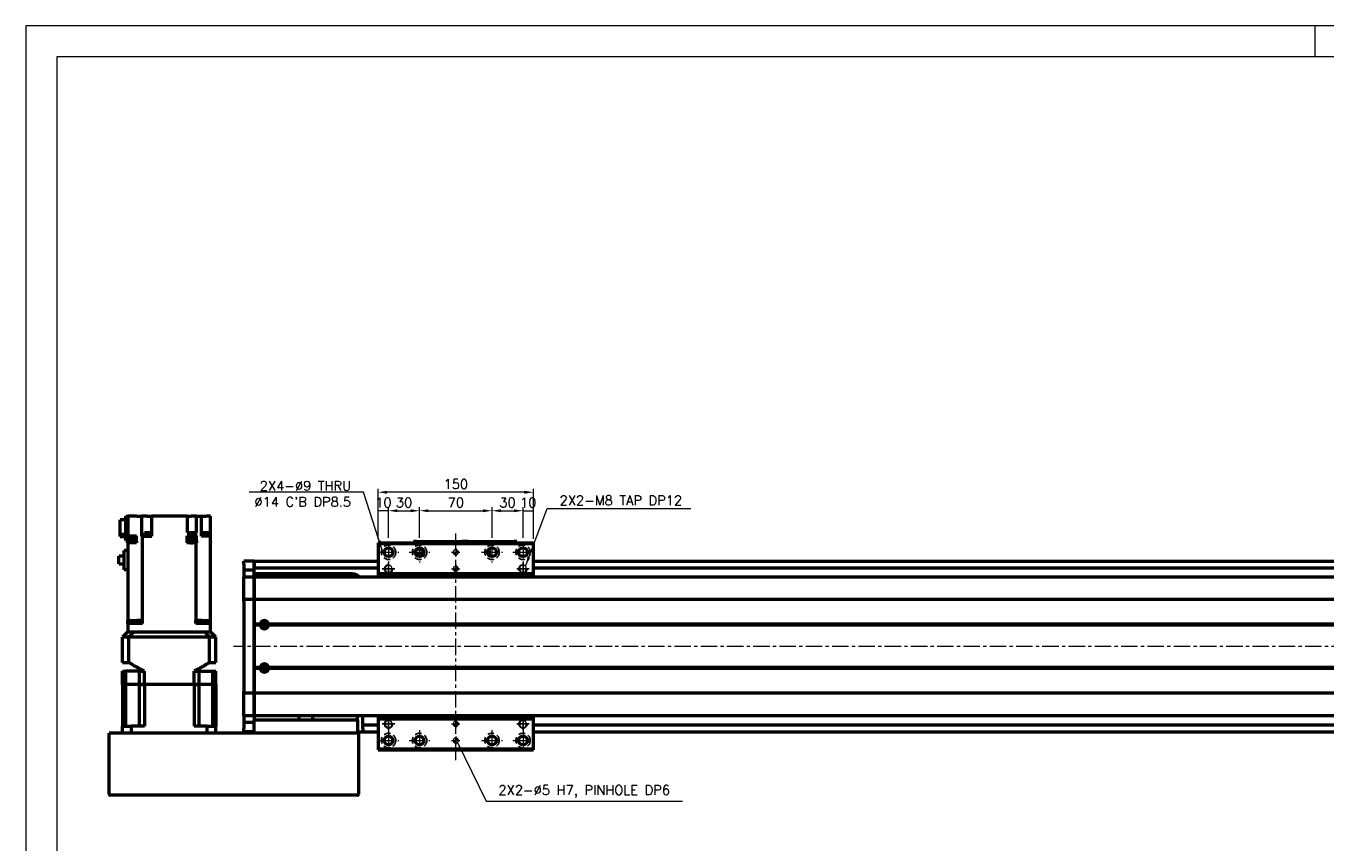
# Model space of a CAD drawing. Header units: millimetres. Extents: x 46891 to 51038, y 6223 to 10291.
# Tile 5 of 8: x 48547 to 49803, y 9502 to 10291. Entities that reach past the tile are written whole.
import ezdxf

# ---------------------------------------------------------------- set-up
doc = ezdxf.new("R2010")
doc.units = ezdxf.units.MM
doc.header["$LTSCALE"] = 0.5
doc.linetypes.add('CENTER', pattern=[50.8, 31.75, -6.35, 6.35, -6.35])
doc.linetypes.add('HIDDENX2', pattern=[19.05, 12.7, -6.35])
doc.layers.get('0').update_dxf_attribs({"lineweight": 20})
doc.layers.add('1', color=1, linetype='CENTER', lineweight=13)
doc.layers.add('외형선(ISO)', color=7, linetype='Continuous', lineweight=50)
for name, color, linetype in [('2', 2, 'HIDDENX2'), ('C', 1, 'CENTER'), ('DIM', 4, 'Continuous')]:
    doc.layers.add(name, color=color, linetype=linetype)
doc.styles.add('DSR TEXT', font='romans.shx', dxfattribs={"bigfont": 'whgtxt.shx'})
doc.styles.get("Standard").update_dxf_attribs({"font": 'romans.shx', "bigfont": 'whgtxt.shx'})
doc.dimstyles.new('DSR', dxfattribs={"dimscale": 2, "dimtxt": 3, "dimasz": 3, "dimexe": 0.5, "dimexo": 0.5, "dimgap": 0.5, "dimtad": 1, "dimdsep": 46, "dimtxsty": 'Standard', "dimcen": 2.5, "dimclrd": 4, "dimclre": 4, "dimclrt": 2, "dimadec": 0, "dimazin": 2, "dimtfac": 1, "dimtmove": 0, "dimatfit": 3, "dimfxl": 0, "dimlwd": -1, "dimlwe": -1, "dimarcsym": 0})

# ---------------------------------------------------------------- blocks, each defined once
blk = doc.blocks.new('A$C1C1952E1')
at = {"color": 1}
blk.add_lwpolyline([(0, 0), (420, 0), (420, 297), (0, 297)], close=True, dxfattribs=at)
at = {"color": 3}
blk.add_lwpolyline([(5, 5), (415, 5), (415, 292), (5, 292)], close=True, dxfattribs=at)
blk = doc.blocks.new('A$C33E56CC6')
h = blk.add_hatch()
h.set_pattern_fill('ANSI31', color=256, style=0)
h.set_pattern_definition([(45, (-7065.45672, -6508.5399), (-0.0883883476, 0.0883883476), [])])
h.paths.add_polyline_path([(4, 6.5, 0.414214), (1.5, 4), (4, 4)])
h.paths.add_polyline_path([(6.5, 4), (4, 4), (4, 1.5, 0.414214)])
blk.add_circle((4, 4), 2.5)
at = {"layer": '1'}
for p, q in [((0, 4), (8, 4)), ((4, 0), (4, 8))]:
    blk.add_line(p, q, dxfattribs=at)
blk = doc.blocks.new('tap8')
blk.add_circle((0, 0), 3.4)
at = {"layer": 'C', "color": 1, "linetype": 'CENTER'}
for p, q in [((-6, 0), (6, 0)), ((0, -6), (0, 6))]:
    blk.add_line(p, q, dxfattribs=at)
at = {"layer": 'DIM', "color": 3}
blk.add_arc((0, 0), 4, 263.8455, 189.4314, dxfattribs=at)
blk = doc.blocks.new('*D71')
at = {"color": 1, "linetype": 'ByBlock'}
for p, q in [((48887.1, 9794.9), (48887.1, 9825.4)), ((48897.1, 9822.1), (48887.1, 9822.1)), ((48897.1, 9795.9), (48897.1, 9825.4))]:
    blk.add_line(p, q, dxfattribs=at)
at = {"layer": 'Defpoints', "color": 0}
for p in [(48887.1, 9822.1), (48887.1, 9791), (48897.1, 9792)]:
    blk.add_point(p, dxfattribs=at)
at = {"color": 3, "insert": (48892.1, 9830), "char_height": 9.24, "attachment_point": 5, "style": 'DSR TEXT'}
blk.add_mtext('10', dxfattribs=at)
blk = doc.blocks.new('*D72')
at = {"color": 1, "linetype": 'ByBlock'}
for p, q in [((48897.1, 9795.9), (48897.1, 9825.4)), ((48905.7, 9822.1), (48918.5, 9822.1)), ((48927.1, 9795.9), (48927.1, 9825.4))]:
    blk.add_line(p, q, dxfattribs=at)
at = {"color": 1}
for points in [[(48905.7, 9823.5), (48905.7, 9820.7), (48897.1, 9822.1)], [(48918.5, 9823.5), (48918.5, 9820.7), (48927.1, 9822.1)]]:
    blk.add_solid(points, dxfattribs=at)
at = {"layer": 'Defpoints', "color": 0}
for p in [(48927.1, 9822.1), (48897.1, 9792), (48927.1, 9792)]:
    blk.add_point(p, dxfattribs=at)
at = {"color": 3, "insert": (48912.1, 9830), "char_height": 9.24, "attachment_point": 5, "style": 'DSR TEXT'}
blk.add_mtext('30', dxfattribs=at)
blk = doc.blocks.new('*D73')
at = {"color": 1, "linetype": 'ByBlock'}
for p, q in [((48927.1, 9795.9), (48927.1, 9825.4)), ((48935.7, 9822.1), (48988.5, 9822.1)), ((48997.1, 9795.9), (48997.1, 9825.4))]:
    blk.add_line(p, q, dxfattribs=at)
at = {"color": 1}
for points in [[(48935.7, 9823.5), (48935.7, 9820.7), (48927.1, 9822.1)], [(48988.5, 9823.5), (48988.5, 9820.7), (48997.1, 9822.1)]]:
    blk.add_solid(points, dxfattribs=at)
at = {"layer": 'Defpoints', "color": 0}
for p in [(48997.1, 9822.1), (48927.1, 9792), (48997.1, 9792)]:
    blk.add_point(p, dxfattribs=at)
at = {"color": 3, "insert": (48962.1, 9830), "char_height": 9.24, "attachment_point": 5, "style": 'DSR TEXT'}
blk.add_mtext('70', dxfattribs=at)
blk = doc.blocks.new('*D74')
at = {"color": 1, "linetype": 'ByBlock'}
for p, q in [((48997.1, 9795.9), (48997.1, 9825.4)), ((49005.7, 9822.1), (49018.5, 9822.1)), ((49027.1, 9795.9), (49027.1, 9825.4))]:
    blk.add_line(p, q, dxfattribs=at)
at = {"color": 1}
for points in [[(49005.7, 9823.5), (49005.7, 9820.7), (48997.1, 9822.1)], [(49018.5, 9823.5), (49018.5, 9820.7), (49027.1, 9822.1)]]:
    blk.add_solid(points, dxfattribs=at)
at = {"layer": 'Defpoints', "color": 0}
for p in [(49027.1, 9822.1), (48997.1, 9792), (49027.1, 9792)]:
    blk.add_point(p, dxfattribs=at)
at = {"color": 3, "insert": (49012.1, 9830), "char_height": 9.24, "attachment_point": 5, "style": 'DSR TEXT'}
blk.add_mtext('30', dxfattribs=at)
blk = doc.blocks.new('*D75')
at = {"color": 1, "linetype": 'ByBlock'}
for p, q in [((49027.1, 9795.9), (49027.1, 9825.4)), ((49027.1, 9822.1), (49037.1, 9822.1)), ((49037.1, 9794.9), (49037.1, 9825.4))]:
    blk.add_line(p, q, dxfattribs=at)
at = {"layer": 'Defpoints', "color": 0}
for p in [(49037.1, 9822.1), (49027.1, 9792), (49037.1, 9791)]:
    blk.add_point(p, dxfattribs=at)
at = {"color": 3, "insert": (49032.1, 9830), "char_height": 9.24, "attachment_point": 5, "style": 'DSR TEXT'}
blk.add_mtext('10', dxfattribs=at)
blk = doc.blocks.new('*D76')
at = {"color": 1, "linetype": 'ByBlock'}
for p, q in [((48887.1, 9794.9), (48887.1, 9843.3)), ((49028.5, 9840), (48895.7, 9840)), ((49037.1, 9794.9), (49037.1, 9843.3))]:
    blk.add_line(p, q, dxfattribs=at)
at = {"color": 1}
for points in [[(48895.7, 9841.4), (48895.7, 9838.5), (48887.1, 9840)], [(49028.5, 9841.4), (49028.5, 9838.5), (49037.1, 9840)]]:
    blk.add_solid(points, dxfattribs=at)
at = {"layer": 'Defpoints', "color": 0}
for p in [(48887.1, 9840), (48887.1, 9791), (49037.1, 9791)]:
    blk.add_point(p, dxfattribs=at)
at = {"color": 3, "insert": (48962.1, 9847.9), "char_height": 9.24, "attachment_point": 5, "style": 'DSR TEXT'}
blk.add_mtext('150', dxfattribs=at)

msp = doc.modelspace()

# ---------------------------------------------------------------- linework, layer by layer
at = {"color": 1}
msp.add_line((49792.37032, 10290.76982), (49792.37032, 10261.11032), dxfattribs=at)
at = {"layer": '1'}
for p, q in [((48897.08964, 9791.9737), (48897.08964, 9771.9737)), ((48927.08964, 9791.9737), (48927.08964, 9771.9737)), ((48962.08964, 9580.9737), (48962.08964, 9800.9737)), ((48997.08964, 9791.9737), (48997.08964, 9771.9737)), ((49027.08964, 9791.9737), (49027.08964, 9771.9737)), ((48887.08964, 9781.9737), (48907.08964, 9781.9737)), ((48917.08964, 9781.9737), (48937.08964, 9781.9737)), ((48987.08964, 9781.9737), (49007.08964, 9781.9737)), ((49017.08964, 9781.9737), (49037.08964, 9781.9737)), ((50637.08964, 9690.9737), (48747.08964, 9690.9737)), ((48887.08964, 9599.9737), (48907.08964, 9599.9737)), ((48897.08964, 9609.9737), (48897.08964, 9589.9737)), ((48917.08964, 9599.9737), (48937.08964, 9599.9737)), ((48927.08964, 9609.9737), (48927.08964, 9589.9737)), ((48987.08964, 9599.9737), (49007.08964, 9599.9737)), ((48997.08964, 9609.9737), (48997.08964, 9589.9737)), ((49017.08964, 9599.9737), (49037.08964, 9599.9737)), ((49027.08964, 9609.9737), (49027.08964, 9589.9737))]:
    msp.add_line(p, q, dxfattribs=at)
at = {"layer": '2'}
for centre in [(48897.08964, 9781.9737), (48927.08964, 9781.9737), (48997.08964, 9781.9737), (49027.08964, 9781.9737), (48897.08964, 9599.9737), (48927.08964, 9599.9737), (48997.08964, 9599.9737), (49027.08964, 9599.9737)]:
    msp.add_circle(centre, 7, dxfattribs=at)
at = {"layer": '외형선(ISO)'}
for p, q in [((48643.08964, 9816.9737), (48645.08964, 9816.9737)), ((48643.08964, 9793.4737), (48643.08964, 9816.9737)), ((48645.08964, 9816.9737), (48645.08964, 9797.9737)), ((48653.6458, 9816.9737), (48645.08964, 9816.9737)), ((48653.6458, 9816.9737), (48658.72253, 9816.9737)), ((48658.72253, 9797.4737), (48658.72253, 9816.9737)), ((48663.88964, 9816.9737), (48658.72253, 9816.9737)), ((48663.88964, 9816.9737), (48668.38964, 9816.9737)), ((48668.38964, 9797.4737), (48668.38964, 9816.9737)), ((48702.28964, 9816.9737), (48668.38964, 9816.9737)), ((48702.28964, 9816.9737), (48702.28964, 9800.9737)), ((48702.28964, 9816.9737), (48706.28964, 9816.9737)), ((48711.41159, 9816.9737), (48706.28964, 9816.9737)), ((48711.41159, 9800.9737), (48711.41159, 9816.9737)), ((48711.42231, 9816.9737), (48711.41159, 9816.9737)), ((48711.42231, 9816.9737), (48716.18964, 9816.9737)), ((48716.18964, 9797.4737), (48716.18964, 9816.9737)), ((48716.18964, 9816.9737), (48720.68964, 9816.9737)), ((48725.08964, 9816.9737), (48720.68964, 9816.9737)), ((48725.08964, 9797.4737), (48725.08964, 9816.9737)), ((48643.08964, 9813.27928), (48637.58964, 9813.27928)), ((48637.58964, 9799.38363), (48637.58964, 9813.27928)), ((48637.58964, 9797.06812), (48637.58964, 9799.38363)), ((48637.58964, 9799.38363), (48643.08964, 9799.38363)), ((48637.58964, 9797.06812), (48643.08964, 9797.06812)), ((48645.08964, 9793.4737), (48643.08964, 9793.4737)), ((48652.46974, 9791.9737), (48644.86974, 9791.9737)), ((48644.86974, 9790.9737), (48644.86974, 9791.9737)), ((48644.86974, 9790.9737), (48645.08964, 9790.9737)), ((48645.08964, 9797.9737), (48653.48964, 9797.9737)), ((48645.08964, 9793.4737), (48645.08964, 9797.9737)), ((48645.08964, 9793.4737), (48645.08964, 9792.9737)), ((48645.08964, 9792.9737), (48645.08964, 9791.9737)), ((48645.08964, 9792.9737), (48645.16974, 9792.9737)), ((48645.08964, 9790.9737), (48645.08964, 9715.9737)), ((48653.5287, 9790.9737), (48645.08964, 9790.9737)), ((48652.16974, 9794.5737), (48645.16974, 9794.5737)), ((48645.16974, 9791.9737), (48645.16974, 9794.5737)), ((48652.16974, 9791.9737), (48652.16974, 9794.5737)), ((48653.48964, 9792.9737), (48652.16974, 9792.9737)), ((48652.46974, 9790.9737), (48652.46974, 9791.9737)), ((48653.48964, 9792.9737), (48653.48964, 9797.9737)), ((48653.48964, 9792.9737), (48653.5287, 9792.9737)), ((48653.5287, 9792.9737), (48653.5287, 9790.9737)), ((48658.72253, 9797.4737), (48658.75697, 9797.4737)), ((48659.42345, 9797.4737), (48658.75697, 9797.4737)), ((48659.42345, 9715.9737), (48659.42345, 9797.4737)), ((48659.42345, 9797.4737), (48668.38964, 9797.4737)), ((48666.89107, 9797.9737), (48660.89107, 9797.9737)), ((48660.89107, 9797.9737), (48660.89107, 9797.4737)), ((48666.84107, 9798.6737), (48660.94107, 9798.6737)), ((48660.94107, 9798.6737), (48660.94107, 9797.9737)), ((48666.64107, 9800.6737), (48661.14107, 9800.6737)), ((48661.14107, 9800.6737), (48661.14107, 9798.6737)), ((48666.64107, 9800.6737), (48666.64107, 9798.6737)), ((48666.84107, 9798.6737), (48666.84107, 9797.9737)), ((48666.89107, 9797.9737), (48666.89107, 9797.4737)), ((48702.28822, 9792.9737), (48702.28964, 9792.9737)), ((48702.28822, 9792.9737), (48702.28822, 9790.9737)), ((48705.52634, 9790.9737), (48702.28822, 9790.9737)), ((48702.28964, 9800.9737), (48710.75583, 9800.9737)), ((48702.28964, 9797.9737), (48710.75583, 9797.9737)), ((48702.28964, 9792.9737), (48702.28964, 9797.9737)), ((48703.30026, 9792.9737), (48702.28964, 9792.9737)), ((48710.60026, 9791.9737), (48703.00026, 9791.9737)), ((48703.00026, 9790.9737), (48703.00026, 9791.9737)), ((48710.30026, 9794.5737), (48703.30026, 9794.5737)), ((48703.30026, 9791.9737), (48703.30026, 9794.5737)), ((48705.52634, 9790.9737), (48708.07418, 9790.9737)), ((48710.75583, 9790.9737), (48708.07418, 9790.9737)), ((48710.30026, 9791.9737), (48710.30026, 9794.5737)), ((48710.30026, 9792.9737), (48711.41159, 9792.9737)), ((48710.60026, 9790.9737), (48710.60026, 9791.9737)), ((48710.75583, 9797.9737), (48710.75583, 9800.9737)), ((48711.41159, 9800.9737), (48710.75583, 9800.9737)), ((48710.75583, 9797.9737), (48711.41159, 9797.9737)), ((48710.75583, 9790.9737), (48710.75583, 9715.9737)), ((48711.41427, 9790.9737), (48710.75583, 9790.9737)), ((48711.41159, 9792.9737), (48711.41159, 9797.9737)), ((48711.41159, 9792.9737), (48711.41427, 9792.9737)), ((48711.41427, 9792.9737), (48711.41427, 9790.9737)), ((48716.18964, 9797.4737), (48716.53349, 9797.4737)), ((48725.08964, 9797.4737), (48716.53349, 9797.4737)), ((48723.65058, 9797.9737), (48717.65058, 9797.9737)), ((48717.65058, 9797.9737), (48717.65058, 9797.4737)), ((48723.60058, 9798.6737), (48717.70058, 9798.6737)), ((48717.70058, 9798.6737), (48717.70058, 9797.9737)), ((48723.40058, 9800.6737), (48717.90058, 9800.6737)), ((48717.90058, 9800.6737), (48717.90058, 9798.6737)), ((48723.40058, 9800.6737), (48723.40058, 9798.6737)), ((48723.60058, 9798.6737), (48723.60058, 9797.9737)), ((48723.65058, 9797.9737), (48723.65058, 9797.4737)), ((48725.08964, 9715.9737), (48725.08964, 9797.4737)), ((48725.30954, 9791.9737), (48725.08964, 9791.9737)), ((48725.08964, 9790.9737), (48725.30954, 9790.9737)), ((48725.30954, 9790.9737), (48725.30954, 9791.9737)), ((48887.08964, 9790.9737), (48887.08964, 9789.9737)), ((48887.08964, 9790.9737), (49037.08964, 9790.9737)), ((48887.08964, 9789.9737), (48887.08964, 9760.9737)), ((49037.08964, 9789.9737), (48887.08964, 9789.9737)), ((48921.08964, 9792.47368), (48921.08964, 9792.47366)), ((48921.08964, 9792.47368), (48971.08964, 9792.47368)), ((48921.08964, 9790.9737), (48921.08964, 9792.47366)), ((48924.08964, 9792.47365), (48968.08964, 9792.47365)), ((48971.08964, 9792.47368), (48971.08964, 9792.47366)), ((48971.08964, 9792.47368), (49021.08964, 9792.47368)), ((48971.08964, 9790.9737), (48971.08964, 9792.47366)), ((48971.08964, 9792.47366), (48971.08964, 9790.9737)), ((48974.08964, 9792.47365), (49018.08964, 9792.47365)), ((49021.08964, 9792.47366), (49021.08964, 9790.9737)), ((49037.08964, 9789.9737), (49037.08964, 9790.9737)), ((49037.08964, 9760.9737), (49037.08964, 9789.9737)), ((48641.68964, 9778.2987), (48636.28964, 9778.2987)), ((48636.28964, 9770.8487), (48636.28964, 9778.2987)), ((48641.68964, 9765.0737), (48641.68964, 9783.6237)), ((48645.08964, 9783.6237), (48641.68964, 9783.6237)), ((48992.98964, 9780.85455), (48992.98964, 9783.09285)), ((48994.28964, 9779.67368), (48993.51579, 9779.67368)), ((48994.28964, 9785.17096), (48994.28964, 9779.67368)), ((48994.28964, 9779.67368), (48994.28964, 9778.77643)), ((48636.28964, 9770.8487), (48641.68964, 9770.8487)), ((48645.08964, 9765.0737), (48641.68964, 9765.0737)), ((48757.08964, 9770.4737), (48757.08964, 9773.4737)), ((48767.08964, 9773.4737), (48757.08964, 9773.4737)), ((48757.08964, 9770.4737), (48757.08964, 9767.5341)), ((48757.08964, 9767.5341), (48757.08964, 9764.73406)), ((48757.08964, 9764.73406), (48757.08964, 9758.04035)), ((48767.08964, 9764.73406), (48757.08964, 9764.73406)), ((48767.08964, 9770.4737), (48767.08964, 9773.4737)), ((48767.08964, 9773.4737), (48887.08964, 9773.4737)), ((48767.08964, 9773.4737), (48767.08964, 9770.4737)), ((48767.08964, 9770.4737), (48767.08964, 9767.9737)), ((48767.08964, 9767.5341), (48767.08964, 9770.4737)), ((48767.08964, 9764.73406), (48767.08964, 9767.5341)), ((48767.08964, 9766.9737), (48887.08964, 9766.9737)), ((48767.08964, 9758.04035), (48767.08964, 9764.73406)), ((49037.08964, 9773.4737), (50617.08964, 9773.4737)), ((49037.08964, 9766.9737), (50617.08964, 9766.9737)), ((48757.08964, 9758.04035), (48757.08964, 9757.9737)), ((48767.08964, 9758.04035), (48757.08964, 9758.04035)), ((48757.08964, 9755.27734), (48757.08964, 9757.9737)), ((48767.08964, 9757.9737), (48757.08964, 9757.9737)), ((48757.08964, 9736.66922), (48757.08964, 9755.27734)), ((48862.08964, 9760.9737), (48767.08964, 9760.9737)), ((48767.08964, 9757.9737), (48767.08964, 9758.04035)), ((48767.08964, 9757.9737), (48767.08964, 9755.27734)), ((48767.08964, 9755.27734), (48767.08964, 9757.9737)), ((50617.08964, 9757.9737), (48767.08964, 9757.9737)), ((48767.08964, 9755.27734), (48767.08964, 9736.66922)), ((48767.08964, 9736.66922), (48767.08964, 9755.27734)), ((48887.08964, 9760.9737), (48887.08964, 9757.9737)), ((49037.08964, 9760.9737), (48887.08964, 9760.9737)), ((49037.08964, 9757.9737), (49037.08964, 9760.9737)), ((48757.08964, 9736.66922), (48757.08964, 9736.20111)), ((48757.08964, 9734.20111), (48757.08964, 9736.20111)), ((48767.08964, 9736.20111), (48757.08964, 9736.20111)), ((48757.08964, 9734.20111), (48757.08964, 9647.74629)), ((48767.08964, 9736.20111), (48767.08964, 9736.66922)), ((48767.08964, 9736.66922), (48767.08964, 9736.20111)), ((48767.08964, 9736.20111), (48767.08964, 9734.20111)), ((48767.08964, 9734.20111), (48767.08964, 9736.20111)), ((50617.08964, 9736.20111), (48767.08964, 9736.20111)), ((48767.08964, 9647.74629), (48767.08964, 9734.20111)), ((48767.08964, 9734.20111), (48767.08964, 9712.4737)), ((48645.08964, 9712.9737), (48645.08964, 9715.9737)), ((48645.08964, 9715.9737), (48653.6458, 9715.9737)), ((48650.22536, 9715.9737), (48650.22536, 9712.9737)), ((48658.75697, 9715.9737), (48653.6458, 9715.9737)), ((48658.75697, 9715.9737), (48659.42345, 9715.9737)), ((48659.01276, 9712.9737), (48659.01276, 9715.9737)), ((48659.42345, 9715.9737), (48659.43207, 9715.9737)), ((48659.43207, 9712.9737), (48659.43207, 9715.9737)), ((48710.74721, 9715.9737), (48710.75583, 9715.9737)), ((48710.74721, 9712.9737), (48710.74721, 9715.9737)), ((48710.75583, 9715.9737), (48711.42231, 9715.9737)), ((48711.16652, 9712.9737), (48711.16652, 9715.9737)), ((48716.53349, 9715.9737), (48711.42231, 9715.9737)), ((48716.53349, 9715.9737), (48725.08964, 9715.9737)), ((48719.95392, 9712.9737), (48719.95392, 9715.9737)), ((48725.08964, 9712.9737), (48725.08964, 9715.9737)), ((48645.08964, 9704.9737), (48640.08964, 9699.9737)), ((48652.08964, 9712.9737), (48645.08964, 9712.9737)), ((48645.08964, 9712.9737), (48645.08964, 9704.9737)), ((48645.08964, 9704.9737), (48645.17773, 9704.9737)), ((48645.17773, 9704.9737), (48650.98261, 9704.9737)), ((48650.98261, 9704.9737), (48651.08596, 9704.9737)), ((48651.08596, 9704.9737), (48719.09332, 9704.9737)), ((48659.43207, 9712.9737), (48652.08964, 9712.9737)), ((48652.08964, 9704.9737), (48718.08964, 9704.9737)), ((48718.08964, 9712.9737), (48710.74721, 9712.9737)), ((48725.08964, 9712.9737), (48718.08964, 9712.9737)), ((48719.19667, 9704.9737), (48719.09332, 9704.9737)), ((48719.19667, 9704.9737), (48725.00155, 9704.9737)), ((48725.08964, 9704.9737), (48725.00155, 9704.9737)), ((48725.08964, 9704.9737), (48725.08964, 9712.9737)), ((48730.08964, 9699.9737), (48725.08964, 9704.9737)), ((48773.12101, 9712.4737), (48767.08964, 9712.4737)), ((48773.58964, 9711.9737), (48767.08964, 9711.9737)), ((48773.12101, 9711.4737), (48767.08964, 9711.4737)), ((48767.08964, 9711.4737), (48767.08964, 9670.4737)), ((48775.81385, 9710.9737), (48778.36543, 9710.9737)), ((50603.58964, 9711.9737), (48780.58964, 9711.9737)), ((50603.12101, 9712.4737), (48781.05827, 9712.4737)), ((50603.12101, 9711.4737), (48781.05827, 9711.4737)), ((48646.08705, 9699.9737), (48640.08964, 9699.9737)), ((48640.08964, 9675.5237), (48640.08964, 9699.9737)), ((48646.08705, 9675.5237), (48646.08705, 9699.9737)), ((48724.09224, 9699.9737), (48646.08705, 9699.9737)), ((48730.08964, 9699.9737), (48724.09224, 9699.9737)), ((48724.09224, 9675.5237), (48724.09224, 9699.9737)), ((48730.08964, 9675.5237), (48730.08964, 9699.9737)), ((48640.08964, 9675.5237), (48646.08705, 9675.5237)), ((48724.09224, 9675.5237), (48730.08964, 9675.5237)), ((48640.08964, 9666.9737), (48643.03742, 9666.9737)), ((48640.08964, 9653.9737), (48640.08964, 9666.9737)), ((48656.23464, 9666.9737), (48643.03742, 9666.9737)), ((48643.03742, 9653.9737), (48643.03742, 9666.9737)), ((48656.23464, 9666.9737), (48661.08964, 9666.9737)), ((48656.23464, 9653.9737), (48656.23464, 9666.9737)), ((48661.08964, 9653.9737), (48661.08964, 9666.9737)), ((48709.08964, 9666.9737), (48713.94464, 9666.9737)), ((48709.08964, 9653.9737), (48709.08964, 9666.9737)), ((48713.94464, 9666.9737), (48727.14186, 9666.9737)), ((48713.94464, 9653.9737), (48713.94464, 9666.9737)), ((48727.14186, 9666.9737), (48730.08964, 9666.9737)), ((48727.14186, 9653.9737), (48727.14186, 9666.9737)), ((48730.08964, 9653.9737), (48730.08964, 9666.9737)), ((48773.12101, 9670.4737), (48767.08964, 9670.4737)), ((48773.58964, 9669.9737), (48767.08964, 9669.9737)), ((48773.12101, 9669.4737), (48767.08964, 9669.4737)), ((48767.08964, 9669.4737), (48767.08964, 9647.74629)), ((48775.81385, 9670.9737), (48778.36543, 9670.9737)), ((50603.58964, 9669.9737), (48780.58964, 9669.9737)), ((50603.12101, 9670.4737), (48781.05827, 9670.4737)), ((50603.12101, 9669.4737), (48781.05827, 9669.4737)), ((48640.08964, 9653.9737), (48640.08964, 9613.9737)), ((48643.03742, 9653.9737), (48640.08964, 9653.9737)), ((48640.08964, 9653.9737), (48643.03742, 9653.9737)), ((48643.03742, 9613.9737), (48643.03742, 9653.9737)), ((48649.73464, 9653.9737), (48643.03742, 9653.9737)), ((48649.73464, 9653.9737), (48643.03742, 9653.9737)), ((48656.23464, 9653.9737), (48649.73464, 9653.9737)), ((48656.23464, 9653.9737), (48649.73464, 9653.9737)), ((48661.08964, 9653.9737), (48656.23464, 9653.9737)), ((48656.23464, 9613.9737), (48656.23464, 9653.9737)), ((48656.23464, 9653.9737), (48661.08964, 9653.9737)), ((48709.08964, 9653.9737), (48661.08964, 9653.9737)), ((48661.08964, 9653.9737), (48661.08964, 9613.9737)), ((48709.08964, 9653.9737), (48661.08964, 9653.9737)), ((48713.94464, 9653.9737), (48709.08964, 9653.9737)), ((48709.08964, 9653.9737), (48709.08964, 9613.9737)), ((48709.08964, 9653.9737), (48713.94464, 9653.9737)), ((48720.44464, 9653.9737), (48713.94464, 9653.9737)), ((48713.94464, 9613.9737), (48713.94464, 9653.9737)), ((48720.44464, 9653.9737), (48713.94464, 9653.9737)), ((48727.14186, 9653.9737), (48720.44464, 9653.9737)), ((48727.14186, 9653.9737), (48720.44464, 9653.9737)), ((48730.08964, 9653.9737), (48727.14186, 9653.9737)), ((48727.14186, 9613.9737), (48727.14186, 9653.9737)), ((48727.14186, 9653.9737), (48730.08964, 9653.9737)), ((48730.08964, 9653.9737), (48730.08964, 9613.9737)), ((48757.08964, 9645.74629), (48757.08964, 9647.74629)), ((48757.08964, 9645.74629), (48757.08964, 9645.27818)), ((48767.08964, 9645.74629), (48757.08964, 9645.74629)), ((48757.08964, 9626.67005), (48757.08964, 9645.27818)), ((48767.08964, 9647.74629), (48767.08964, 9645.74629)), ((48767.08964, 9645.74629), (48767.08964, 9647.74629)), ((48767.08964, 9645.27818), (48767.08964, 9645.74629)), ((48767.08964, 9645.74629), (48767.08964, 9645.27818)), ((50617.08964, 9645.74629), (48767.08964, 9645.74629)), ((48767.08964, 9645.27818), (48767.08964, 9626.67005)), ((48767.08964, 9626.67005), (48767.08964, 9645.27818)), ((48757.08964, 9623.9737), (48757.08964, 9626.67005)), ((48767.08964, 9626.67005), (48767.08964, 9623.9737)), ((48767.08964, 9623.9737), (48767.08964, 9626.67005)), ((48640.08964, 9613.9737), (48648.49729, 9613.9737)), ((48640.08964, 9606.9737), (48640.08964, 9613.9737)), ((48661.08964, 9613.9737), (48648.49729, 9613.9737)), ((48648.49729, 9606.9737), (48648.49729, 9613.9737)), ((48721.68199, 9613.9737), (48709.08964, 9613.9737)), ((48721.68199, 9613.9737), (48730.08964, 9613.9737)), ((48721.68199, 9606.9737), (48721.68199, 9613.9737)), ((48730.08964, 9606.9737), (48730.08964, 9613.9737)), ((48757.08964, 9623.9737), (48757.08964, 9623.90704)), ((48767.08964, 9623.9737), (48757.08964, 9623.9737)), ((48757.08964, 9623.90704), (48757.08964, 9617.21334)), ((48767.08964, 9623.90704), (48757.08964, 9623.90704)), ((48757.08964, 9617.21334), (48757.08964, 9614.4133)), ((48767.08964, 9617.21334), (48757.08964, 9617.21334)), ((48757.08964, 9614.4133), (48757.08964, 9611.4737)), ((48767.08964, 9623.90704), (48767.08964, 9623.9737)), ((50617.08964, 9623.9737), (48767.08964, 9623.9737)), ((48767.08964, 9622.99456), (48767.08964, 9623.90704)), ((48767.08964, 9622.99456), (48767.08964, 9619.9737)), ((48767.08964, 9619.9737), (48867.08964, 9619.9737)), ((48767.08964, 9606.9737), (48767.08964, 9619.9737)), ((48810.68652, 9619.9737), (48810.68652, 9623.9737)), ((48823.49277, 9623.9737), (48823.49277, 9619.9737)), ((48867.08964, 9619.9737), (48867.08964, 9623.9737)), ((48867.08964, 9619.9737), (48867.08964, 9606.9737)), ((48872.08964, 9618.9737), (48872.08964, 9623.9737)), ((48872.08964, 9614.9737), (48872.08964, 9618.9737)), ((48872.08964, 9614.9737), (48872.08964, 9613.9737)), ((48872.08964, 9614.9737), (48887.08964, 9614.9737)), ((48872.08964, 9611.4737), (48872.08964, 9613.9737)), ((48887.08964, 9623.9737), (48887.08964, 9620.9737)), ((48887.08964, 9620.9737), (48887.08964, 9591.9737)), ((48887.08964, 9620.9737), (49037.08964, 9620.9737)), ((49037.08964, 9620.9737), (49037.08964, 9623.9737)), ((49037.08964, 9591.9737), (49037.08964, 9620.9737)), ((49037.08964, 9614.9737), (50617.08964, 9614.9737)), ((48627.08964, 9547.9737), (48627.08964, 9606.9737)), ((48628.08964, 9606.9737), (48627.08964, 9606.9737)), ((48867.08964, 9606.9737), (48628.08964, 9606.9737)), ((48757.08964, 9608.4737), (48757.08964, 9611.4737)), ((48767.08964, 9608.4737), (48757.08964, 9608.4737)), ((48867.08964, 9608.4737), (48872.08964, 9608.4737)), ((48868.08964, 9606.9737), (48867.08964, 9606.9737)), ((48868.08964, 9606.9737), (48868.08964, 9547.9737)), ((48872.08964, 9611.4737), (48872.08964, 9608.4737)), ((48872.08964, 9608.4737), (48887.08964, 9608.4737)), ((49037.08964, 9608.4737), (50617.08964, 9608.4737)), ((48887.08964, 9591.9737), (48887.08964, 9590.9737)), ((48887.08964, 9591.9737), (49037.08964, 9591.9737)), ((48887.08964, 9590.9737), (49037.08964, 9590.9737)), ((49037.08964, 9590.9737), (49037.08964, 9591.9737)), ((48867.08964, 9546.9737), (48628.08964, 9546.9737))]:
    msp.add_line(p, q, dxfattribs=at)
for centre, radius in [((48897.08964, 9781.9737), 4.25), ((48927.08964, 9781.9737), 4.25), ((48997.08964, 9781.9737), 4.25), ((49027.08964, 9781.9737), 4.25), ((48777.08964, 9711.9737), 2.25), ((48777.08964, 9711.9737), 1.621), ((48777.08964, 9669.9737), 2.25), ((48777.08964, 9669.9737), 1.621), ((48897.08964, 9599.9737), 4.25), ((48927.08964, 9599.9737), 4.25), ((48997.08964, 9599.9737), 4.25), ((49027.08964, 9599.9737), 4.25)]:
    msp.add_circle(centre, radius, dxfattribs=at)
for centre, radius, start, end in [((48925.08964, 9778.97369), 1.2295, 302.70087811, 169.91905481), ((48925.08964, 9785.97369), 1.2295, 224.8440709, 8.28607564), ((48931.08964, 9778.97369), 2.5, 84.96680796, 201.29332605), ((48931.08964, 9785.97369), 2.5, 180.53960904, 269.46033572), ((48862.08964, 9750.9737), 10, 44.42700414, 90), ((48910.08964, 9755.9737), 4.75, 24.90106926, 155.09893074), ((48910.08964, 9755.9737), 2.75, 46.65825749, 133.34174251), ((48942.08964, 9755.9737), 4.75, 24.90106926, 155.09893074), ((48942.08964, 9755.9737), 2.75, 46.65825749, 133.34174251), ((48982.08964, 9755.9737), 4.75, 24.90106926, 155.09893074), ((48982.08964, 9755.9737), 2.75, 46.65825749, 133.34174251), ((49014.08964, 9755.9737), 4.75, 24.90106926, 155.09893074), ((49014.08964, 9755.9737), 2.75, 46.65825749, 133.34174251), ((48777.08964, 9711.9737), 4, 7.18075589, 172.81924411), ((48777.08964, 9711.9737), 4, 187.18075578, 352.81924422), ((48777.08964, 9669.9737), 4, 7.18075578, 172.81924422), ((48777.08964, 9669.9737), 4, 187.18075578, 352.81924422), ((48910.08964, 9625.9737), 4.75, 204.90105547, 335.09894453), ((48910.08964, 9625.9737), 2.75, 226.65822603, 313.34177397), ((48942.08964, 9625.9737), 4.75, 204.90105547, 335.09894453), ((48942.08964, 9625.9737), 2.75, 226.65822603, 313.34177397), ((48982.08964, 9625.9737), 4.75, 204.90105547, 335.09894453), ((48982.08964, 9625.9737), 2.75, 226.65822603, 313.34177397), ((49014.08964, 9625.9737), 4.75, 204.90105547, 335.09894453), ((49014.08964, 9625.9737), 2.75, 226.65822603, 313.34177397), ((48628.08964, 9547.9737), 1, 180, 270), ((48867.08964, 9547.9737), 1, 270, 0)]:
    msp.add_arc(centre, radius, start, end, dxfattribs=at)
at = {"layer": '외형선(ISO)', "extrusion": (0, 0, -1)}
for centre, major_axis, start_param, end_param in [((48924.08964, 9792.47366), (-3, 0), 4.7122462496, 6.28289987), ((48968.08964, 9792.47366), (3, 0), 6.2830424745, 7.853981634), ((48974.08964, 9792.47366), (-3, 0), 4.712388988, 6.2831853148), ((49018.08964, 9792.47366), (3, 0), 0, 1.5707963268)]:
    msp.add_ellipse(centre, major_axis=major_axis, ratio=0.00001, start_param=start_param, end_param=end_param, dxfattribs=at)
at = {"layer": '외형선(ISO)'}
for points, degree in [([(48646.08705, 9699.9737), (48646.65573, 9700.54292), (48647.78425, 9701.67227), (48649.45064, 9703.33906), (48650.5438, 9704.43187), (48651.08596, 9704.9737)], 3), ([(48719.09332, 9704.9737), (48719.63576, 9704.4316), (48720.72928, 9703.33842), (48722.39568, 9701.67162), (48723.52383, 9700.54265), (48724.09224, 9699.9737)], 3), ([(48773.12101, 9712.4737), (48773.35533, 9712.20801), (48773.58964, 9711.9737)], 2), ([(48773.58964, 9711.9737), (48773.35533, 9711.73939), (48773.12101, 9711.4737)], 2), ([(48780.58964, 9711.9737), (48780.82395, 9712.20801), (48781.05827, 9712.4737)], 2), ([(48781.05827, 9711.4737), (48780.82395, 9711.73939), (48780.58964, 9711.9737)], 2), ([(48773.12101, 9670.4737), (48773.35533, 9670.20801), (48773.58964, 9669.9737)], 2), ([(48773.58964, 9669.9737), (48773.35533, 9669.73939), (48773.12101, 9669.4737)], 2), ([(48780.58964, 9669.9737), (48780.82395, 9670.20801), (48781.05827, 9670.4737)], 2), ([(48781.05827, 9669.4737), (48780.82395, 9669.73939), (48780.58964, 9669.9737)], 2)]:
    msp.add_open_spline(points, degree=degree, dxfattribs=at)
for points, weights in [([(48661.08964, 9666.9737), (48654.1685, 9670.23071), (48646.08705, 9675.5237)], [1.35416666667, 1.30973118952, 1.24342419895]), ([(48724.09224, 9675.5237), (48716.01078, 9670.23071), (48709.08964, 9666.9737)], [1.24342419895, 1.30973118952, 1.35416666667])]:
    msp.add_rational_spline(points, weights, degree=2, dxfattribs=at)

# ---------------------------------------------------------------- block references
at = {"xscale": 5.931900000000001, "yscale": 5.931900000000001, "zscale": 5.931900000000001}
msp.add_blockref('A$C1C1952E1', (48546.67132, 8528.99552), dxfattribs=at)
at = {"xscale": -1}
for name, p, rotation in [('A$C33E56CC6', (48958.08964, 9785.9737), 180), ('tap8', (48897.08964, 9765.9737), 90), ('A$C33E56CC6', (48958.08964, 9769.9737), 180), ('tap8', (49027.08964, 9765.9737), 90), ('tap8', (48897.08964, 9615.9737), 90), ('A$C33E56CC6', (48958.08964, 9619.9737), 180), ('tap8', (49027.08964, 9615.9737), 90), ('A$C33E56CC6', (48958.08964, 9603.9737), 180)]:
    msp.add_blockref(name, p, dxfattribs=dict(at, rotation=rotation))

# ---------------------------------------------------------------- texts
at = {"color": 3, "char_height": 9.24, "style": 'DSR TEXT'}
for s, insert, attachment_point in [("2X4-%%C9 THRU\\P%%C14 C'B DP8.5", (48860.8909, 9826.11152), 9), ('2X2-M8 TAP DP12', (49062.45165, 9827.48515), 7), ('2X2-%%C5 H7, PINHOLE DP6', (49003.27909, 9544.65028), 7)]:
    msp.add_mtext(s, dxfattribs=dict(at, insert=insert, attachment_point=attachment_point))

# ---------------------------------------------------------------- dimensions: what is measured, and where the dimension line sits
for base, p1, p2, picture, middle in [((48887.08964, 9839.96096), (49037.08964, 9790.9737), (48887.08964, 9790.9737), '*D76', (48962.08964, 9847.88096)), ((48887.08964, 9822.10074), (48897.08964, 9791.9737), (48887.08964, 9790.9737), '*D71', (48892.08964, 9830.02074)), ((48927.08964, 9822.10074), (48897.08964, 9791.9737), (48927.08964, 9791.9737), '*D72', (48912.08964, 9830.02074)), ((48997.08964, 9822.10074), (48927.08964, 9791.9737), (48997.08964, 9791.9737), '*D73', (48962.08964, 9830.02074)), ((49027.08964, 9822.10074), (48997.08964, 9791.9737), (49027.08964, 9791.9737), '*D74', (49012.08964, 9830.02074)), ((49037.08964, 9822.10074), (49027.08964, 9791.9737), (49037.08964, 9790.9737), '*D75', (49032.08964, 9830.02074))]:
    dim = msp.add_linear_dim(base=base, p1=p1, p2=p2, dimstyle='DSR', override={"dimscale": 3.3, "dimtxt": 2.8, "dimasz": 2.600136, "dimexe": 1, "dimexo": 1.2, "dimgap": 1, "dimdec": 4, "dimtxsty": 'DSR TEXT', "dimclrd": 1, "dimclre": 1, "dimclrt": 3, "dimtdec": 4, "dimtix": 1})
    dim.commit()
    dim.dimension.update_dxf_attribs({"geometry": picture, "text_midpoint": middle})

# ---------------------------------------------------------------- leaders
at = {"annotation_type": 0, "has_hookline": 1}
for points, hookline_direction, text_width in [([(48890.7317, 9784.90228), (48872.77134, 9840.01326), (48864.1909, 9840.01326)], 1, 98.615), ([(49029.66893, 9769.03103), (49050.5712, 9824.18515), (49059.15165, 9824.18515)], 0, 126.775), ([(48963.65409, 9598.02369), (48991.39864, 9541.35028), (48999.97909, 9541.35028)], 0, 178.0625)]:
    msp.add_leader(points, dimstyle='DSR', override={"dimscale": 3.3, "dimtxt": 2.8, "dimasz": 2.600136, "dimexe": 1, "dimexo": 1.2, "dimgap": 1, "dimdec": 4, "dimtxsty": 'DSR TEXT', "dimclrd": 1, "dimclre": 1, "dimclrt": 3, "dimtdec": 4, "dimtix": 1}, dxfattribs=dict(at, hookline_direction=hookline_direction, text_width=text_width))

doc.saveas('drawing.dxf')
